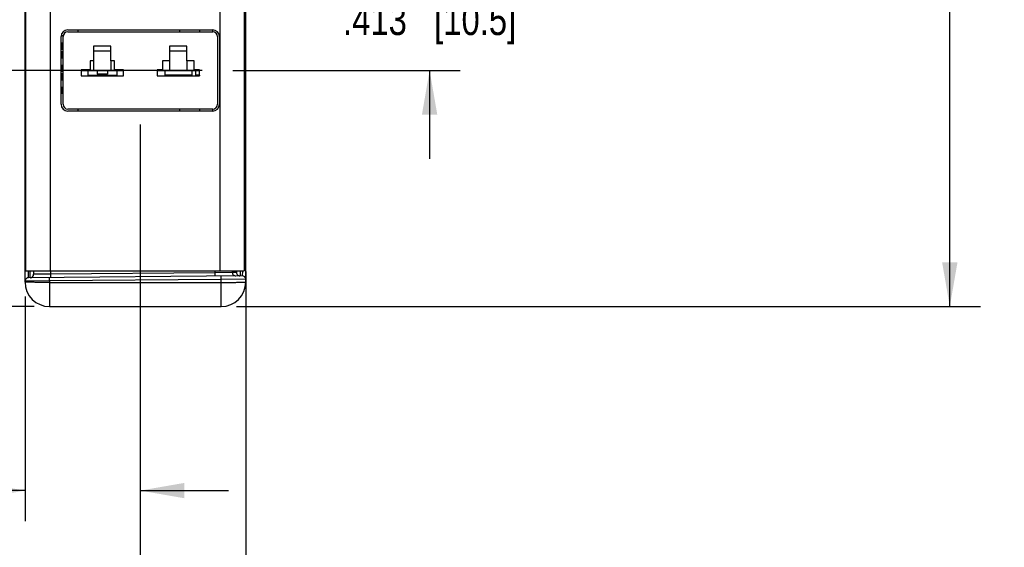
# Model space of a CAD drawing. Header units: inches. Extents: x 0 to 22, y 0 to 17.
# Tile 18 of 32: x 12.3 to 16.3, y 3.8 to 5.9. Entities that reach past the tile are written whole.
import ezdxf

# ---------------------------------------------------------------- set-up
doc = ezdxf.new("R2010")
doc.units = ezdxf.units.IN
doc.header["$LTSCALE"] = 1.21
doc.header["$MEASUREMENT"] = 0
doc.layers.get('0').update_dxf_attribs({"linetype": 'CONTINUOUS'})
doc.layers.add('02___PRT_ALL_AXES', color=7, linetype='CONTINUOUS')
doc.layers.add('DIMENSIONS', color=7, linetype='CONTINUOUS')
doc.styles.get("Standard").update_dxf_attribs({"font": 'txt', "width": 0.8})
doc.dimstyles.new('DIMSTYLE_1', dxfattribs={"dimtxt": 0.125, "dimasz": 0.18, "dimexe": 0.125, "dimexo": 0.0625, "dimgap": 0.0625, "dimtad": 0, "dimtih": 1, "dimtoh": 1, "dimzin": 4, "dimdsep": 46, "dimtxsty": 'STANDARD', "dimblk": '_FILLED', "dimblk1": '_FILLED', "dimblk2": '_FILLED', "dimcen": 0.09, "dimadec": 0, "dimazin": 0, "dimtp": 0.001, "dimtm": 0.001, "dimtfac": 1, "dimtofl": 0, "dimtmove": 0, "dimatfit": 3, "dimldrblk": '_FILLED', "dimfxl": 1, "dimtolj": 1, "dimtzin": 4, "dimarcsym": 0})

# ---------------------------------------------------------------- blocks, each defined once
blk = doc.blocks.new('_FILLED')
at = {"color": 0, "linetype": 'BYBLOCK'}
blk.add_solid([(0, 0), (-1, 0.174), (-1, -0.174)], dxfattribs=at)
blk = doc.blocks.new('*D4')
at = {"layer": 'DIMENSIONS', "color": 2, "linetype": 'CONTINUOUS'}
for p, q in [((13.0758, 5.7386), (11.4784, 5.7386)), ((11.6034, 5.7386), (11.6034, 5.3824)), ((11.6034, 4.7762), (11.6034, 5.1324)), ((12.3909, 4.7762), (11.4784, 4.7762))]:
    blk.add_line(p, q, dxfattribs=at)
at = {"layer": 'DIMENSIONS', "color": 2, "linetype": 'CONTINUOUS', "xscale": 0.18, "yscale": 0.18, "zscale": 0.18}
for p, rotation in [((11.6034, 5.7386), 90), ((11.6034, 4.7762), 270)]:
    blk.add_blockref('_FILLED', p, dxfattribs=dict(at, rotation=rotation))
at = {"layer": 'DIMENSIONS', "color": 2, "linetype": 'CONTINUOUS', "insert": (11.6034, 5.3199), "char_height": 0.125, "width": 1.225, "attachment_point": 2, "line_spacing_factor": 0.9}
blk.add_mtext('.962{\\Ftxt.shx;\\W1.000000;\\H0.125000; }[24.44]', dxfattribs=at)
blk = doc.blocks.new('*D5')
at = {"layer": 'DIMENSIONS', "color": 2, "linetype": 'CONTINUOUS'}
for p, q in [((14.0034, 6.152), (14.0034, 6.512)), ((13.2008, 6.152), (14.1284, 6.152)), ((13.2008, 5.7386), (14.1284, 5.7386)), ((14.0034, 5.7386), (14.0034, 5.3786))]:
    blk.add_line(p, q, dxfattribs=at)
at = {"layer": 'DIMENSIONS', "color": 2, "linetype": 'CONTINUOUS', "xscale": 0.18, "yscale": 0.18, "zscale": 0.18}
for p, rotation in [((14.0034, 6.152), 270), ((14.0034, 5.7386), 90)]:
    blk.add_blockref('_FILLED', p, dxfattribs=dict(at, rotation=rotation))
at = {"layer": 'DIMENSIONS', "color": 2, "linetype": 'CONTINUOUS', "insert": (14.0034, 6.0078), "char_height": 0.125, "width": 1.125, "attachment_point": 2, "line_spacing_factor": 0.9}
blk.add_mtext('.413{\\Ftxt.shx;\\W1.000000;\\H0.125000; }[10.5]', dxfattribs=at)
blk = doc.blocks.new('*D6')
at = {"layer": 'DIMENSIONS', "color": 2, "linetype": 'CONTINUOUS'}
for p, q in [((10.8534, 6.5654), (10.8534, 6.9254)), ((13.0758, 6.5654), (10.7284, 6.5654)), ((13.0758, 6.152), (10.7284, 6.152)), ((10.8534, 6.152), (10.8534, 5.792))]:
    blk.add_line(p, q, dxfattribs=at)
at = {"layer": 'DIMENSIONS', "color": 2, "linetype": 'CONTINUOUS', "xscale": 0.18, "yscale": 0.18, "zscale": 0.18}
for p, rotation in [((10.8534, 6.5654), 270), ((10.8534, 6.152), 90)]:
    blk.add_blockref('_FILLED', p, dxfattribs=dict(at, rotation=rotation))
at = {"layer": 'DIMENSIONS', "color": 2, "linetype": 'CONTINUOUS', "insert": (10.8534, 6.4212), "char_height": 0.125, "width": 1.125, "attachment_point": 2, "line_spacing_factor": 0.9}
blk.add_mtext('.413{\\Ftxt.shx;\\W1.000000;\\H0.125000; }[10.5]', dxfattribs=at)
blk = doc.blocks.new('*D13')
at = {"layer": 'DIMENSIONS', "color": 2, "linetype": 'CONTINUOUS'}
for p, q in [((12.8234, 5.5186), (12.8234, 3.9012)), ((12.3534, 4.8175), (12.3534, 3.9012)), ((12.3534, 4.0262), (11.9554, 4.0262)), ((12.8234, 4.0262), (13.1834, 4.0262))]:
    blk.add_line(p, q, dxfattribs=at)
at = {"layer": 'DIMENSIONS', "color": 2, "linetype": 'CONTINUOUS', "xscale": 0.18, "yscale": 0.18, "zscale": 0.18}
blk.add_blockref('_FILLED', (12.3534, 4.0262), dxfattribs=at)
at = {"layer": 'DIMENSIONS', "color": 2, "linetype": 'CONTINUOUS', "xscale": 0.18, "yscale": 0.18, "zscale": 0.18, "rotation": 180}
blk.add_blockref('_FILLED', (12.8234, 4.0262), dxfattribs=at)
at = {"layer": 'DIMENSIONS', "color": 2, "linetype": 'CONTINUOUS', "insert": (11.8929, 4.0887), "char_height": 0.125, "width": 1.225, "attachment_point": 3, "line_spacing_factor": 0.9}
blk.add_mtext('.470{\\Ftxt.shx;\\W1.000000;\\H0.125000; }[11.94]', dxfattribs=at)
blk = doc.blocks.new('*D14')
at = {"layer": 'DIMENSIONS', "color": 2, "linetype": 'CONTINUOUS'}
for p, q in [((12.8234, 5.5186), (12.8234, 3.1512)), ((13.2534, 4.919), (13.2534, 3.1512)), ((12.8234, 3.2762), (12.4634, 3.2762)), ((13.2534, 3.2762), (13.6564, 3.2762))]:
    blk.add_line(p, q, dxfattribs=at)
at = {"layer": 'DIMENSIONS', "color": 2, "linetype": 'CONTINUOUS', "xscale": 0.18, "yscale": 0.18, "zscale": 0.18}
blk.add_blockref('_FILLED', (12.8234, 3.2762), dxfattribs=at)
at = {"layer": 'DIMENSIONS', "color": 2, "linetype": 'CONTINUOUS', "xscale": 0.18, "yscale": 0.18, "zscale": 0.18, "rotation": 180}
blk.add_blockref('_FILLED', (13.2534, 3.2762), dxfattribs=at)
at = {"layer": 'DIMENSIONS', "color": 2, "linetype": 'CONTINUOUS', "insert": (13.7189, 3.3387), "char_height": 0.125, "width": 1.225, "attachment_point": 1, "line_spacing_factor": 0.9}
blk.add_mtext('.430{\\Ftxt.shx;\\W1.000000;\\H0.125000; }[10.92]', dxfattribs=at)
blk = doc.blocks.new('*D16')
at = {"layer": 'DIMENSIONS', "color": 2, "linetype": 'CONTINUOUS'}
for p, q in [((13.2159, 8.2452), (16.25, 8.2452)), ((16.125, 8.2452), (16.125, 6.6357)), ((16.125, 4.7762), (16.125, 6.3857)), ((13.2159, 4.7762), (16.25, 4.7762))]:
    blk.add_line(p, q, dxfattribs=at)
at = {"layer": 'DIMENSIONS', "color": 2, "linetype": 'CONTINUOUS', "xscale": 0.18, "yscale": 0.18, "zscale": 0.18}
for p, rotation in [((16.125, 8.2452), 90), ((16.125, 4.7762), 270)]:
    blk.add_blockref('_FILLED', p, dxfattribs=dict(at, rotation=rotation))
at = {"layer": 'DIMENSIONS', "color": 2, "linetype": 'CONTINUOUS', "insert": (16.125, 6.5732), "char_height": 0.125, "width": 1.525, "attachment_point": 2, "line_spacing_factor": 0.9}
blk.add_mtext('(3.469{\\Ftxt.shx;\\W1.000000;\\H0.125000; }[88.11])', dxfattribs=at)

msp = doc.modelspace()

# ---------------------------------------------------------------- linework, layer by layer
at = {"color": 7, "linetype": 'CONTINUOUS'}
for p, q in [((12.3534, 4.8762), (12.3534, 8.1452)), ((13.2534, 4.8762), (13.2534, 8.1452)), ((12.5704, 5.8961), (12.5704, 5.9041)), ((12.9844, 5.8961), (12.9844, 5.9041)), ((13.0644, 5.9041), (13.0644, 5.8961)), ((13.1198, 5.8961), (13.1198, 5.9041)), ((12.5034, 5.8791), (12.5034, 5.8882)), ((12.5088, 5.8791), (12.5034, 5.8791)), ((12.5084, 5.6008), (12.5084, 5.8764)), ((12.5281, 5.8961), (13.1187, 5.8961)), ((13.1383, 5.8764), (13.1383, 5.6008)), ((12.5084, 5.8492), (12.5034, 5.8492)), ((12.5034, 5.8242), (12.5034, 5.8492)), ((12.5084, 5.8242), (12.5034, 5.8242)), ((12.7038, 5.838), (12.633, 5.838)), ((12.633, 5.838), (12.633, 5.777)), ((12.7038, 5.777), (12.7038, 5.838)), ((13.0138, 5.838), (12.9429, 5.838)), ((12.9429, 5.838), (12.9429, 5.777)), ((13.0138, 5.777), (13.0138, 5.838)), ((12.5084, 5.8143), (12.5034, 5.8143)), ((12.5034, 5.7891), (12.5034, 5.8143)), ((12.5084, 5.7891), (12.5034, 5.7891)), ((12.5084, 5.7592), (12.5034, 5.7592)), ((12.5034, 5.7342), (12.5034, 5.7592)), ((12.633, 5.777), (12.6192, 5.777)), ((12.6192, 5.777), (12.6192, 5.7415)), ((12.7176, 5.777), (12.7038, 5.777)), ((12.7176, 5.7415), (12.7176, 5.777)), ((12.9429, 5.777), (12.9134, 5.777)), ((12.9134, 5.777), (12.9134, 5.7415)), ((13.0433, 5.777), (13.0138, 5.777)), ((13.0433, 5.7415), (13.0433, 5.777)), ((12.5084, 5.7342), (12.5034, 5.7342)), ((12.5084, 5.7243), (12.5034, 5.7243)), ((12.5034, 5.6991), (12.5034, 5.7243)), ((12.6192, 5.7415), (12.5818, 5.7415)), ((12.5818, 5.7415), (12.5818, 5.716)), ((12.5818, 5.716), (12.755, 5.716)), ((12.6093, 5.7386), (12.6093, 5.719)), ((12.6093, 5.719), (12.7275, 5.719)), ((12.755, 5.7415), (12.7176, 5.7415)), ((12.7275, 5.7386), (12.7275, 5.719)), ((12.755, 5.716), (12.755, 5.7415)), ((12.9134, 5.7415), (12.8918, 5.7415)), ((12.8918, 5.7415), (12.8918, 5.716)), ((12.8918, 5.716), (13.065, 5.716)), ((12.9232, 5.7386), (12.9232, 5.7189)), ((13.0335, 5.7189), (12.9232, 5.7189)), ((12.9844, 5.716), (12.9844, 5.7189)), ((13.0335, 5.7386), (13.0335, 5.7189)), ((13.065, 5.7415), (13.0433, 5.7415)), ((13.0489, 5.7386), (13.0489, 5.7189)), ((13.065, 5.7189), (13.0489, 5.7189)), ((13.0644, 5.7189), (13.0644, 5.716)), ((13.065, 5.716), (13.065, 5.7415)), ((12.5084, 5.6991), (12.5034, 5.6991)), ((12.5084, 5.6692), (12.5034, 5.6692)), ((12.5034, 5.6442), (12.5034, 5.6692)), ((12.5084, 5.6442), (12.5034, 5.6442)), ((13.1187, 5.5811), (12.5281, 5.5811)), ((12.5704, 5.5731), (12.5704, 5.5811)), ((12.9844, 5.5731), (12.9844, 5.5811)), ((13.0644, 5.5811), (13.0644, 5.5731)), ((13.1198, 5.5731), (13.1198, 5.5811)), ((12.3559, 5.1152), (12.3534, 5.1152)), ((12.3534, 4.9844), (12.3559, 4.9844)), ((12.3545, 5.0137), (12.3557, 5.0154)), ((13.2534, 4.9815), (13.2474, 4.9815)), ((12.3534, 4.9738), (12.3559, 4.9738)), ((12.3671, 4.8938), (12.3669, 4.9211)), ((13.2395, 4.9014), (12.3671, 4.8938)), ((12.3748, 4.8939), (12.3749, 4.9212)), ((12.3884, 4.9212), (12.3884, 4.9077)), ((12.4572, 4.9084), (12.3884, 4.9077)), ((12.4572, 4.9212), (12.4572, 4.9084)), ((13.1274, 4.9142), (12.4572, 4.9084)), ((12.4572, 4.9084), (12.4572, 4.8986)), ((13.1274, 4.9142), (13.1273, 4.9005)), ((13.1986, 4.915), (13.1274, 4.9142)), ((13.1534, 4.8867), (13.1533, 4.9007)), ((13.1986, 4.9212), (13.1986, 4.915)), ((13.2157, 4.9151), (13.1986, 4.915)), ((13.2397, 4.9211), (13.2395, 4.9014)), ((12.3591, 4.88), (12.3534, 4.88)), ((12.4534, 4.8806), (12.3591, 4.88)), ((12.4534, 4.8806), (12.4533, 4.8946)), ((13.1534, 4.8867), (12.4534, 4.8806)), ((12.4534, 4.8806), (12.4534, 4.7762)), ((12.4534, 4.8745), (13.1534, 4.8745)), ((12.4572, 4.8986), (12.4571, 4.8946)), ((13.2534, 4.8877), (13.1534, 4.8867)), ((13.1534, 4.7762), (13.1534, 4.8867)), ((12.4534, 4.7762), (13.1534, 4.7762))]:
    msp.add_line(p, q, dxfattribs=at)
at = {"color": 3, "linetype": 'CONTINUOUS'}
for p, q in [((12.3559, 8.1002), (12.3559, 4.9212)), ((12.4559, 8.1002), (12.4559, 4.9212)), ((13.1474, 8.1002), (13.1474, 4.9212)), ((13.2474, 8.1002), (13.2474, 4.9212)), ((12.3559, 4.9212), (13.2474, 4.9212))]:
    msp.add_line(p, q, dxfattribs=at)
at = {"color": 7, "linetype": 'CONTINUOUS'}
for centre, radius, start, end in [((12.5281, 5.8764), 0.0197, 90, 180), ((13.1187, 5.8764), 0.0197, 0, 90), ((12.5281, 5.6008), 0.0197, 180, 270), ((13.1187, 5.6008), 0.0197, 270, 360), ((12.3734, 5.025), 0.02, 152.325, 180), ((12.3604, 5.0219), 0.00695, 168.9985, 179.9464), ((12.3709, 5.0257), 0.0174, 151.0861, 160.2937), ((12.3746, 4.9077), 0.0138, 270.5, 360), ((13.2396, 4.8877), 0.0138, 0, 90.5), ((12.3672, 4.88), 0.0138, 90.5, 180), ((12.4534, 4.8762), 0.1, 180, 270), ((13.1534, 4.8762), 0.1, 270, 360)]:
    msp.add_arc(centre, radius, start, end, dxfattribs=at)
msp.add_open_spline([(12.3545, 5.0315), (12.3538, 5.0294), (12.3534, 5.0272), (12.3534, 5.025)], degree=3, dxfattribs=at)
for points, knots in [([(12.3559, 5.0275), (12.3556, 5.0272), (12.3545, 5.026), (12.3538, 5.0244), (12.3536, 5.0232)], [0, 0, 0, 0, 0.26535, 1, 1, 1, 1]), ([(12.3534, 5.01), (12.3534, 5.0109), (12.3537, 5.0122), (12.3543, 5.0134), (12.3545, 5.0137)], [0, 0, 0, 0, 0.740958, 1, 1, 1, 1]), ([(13.1986, 4.915), (13.1986, 4.9132), (13.1993, 4.9095), (13.2024, 4.9049), (13.207, 4.9019), (13.2107, 4.9012), (13.2125, 4.9012)], [0, 0, 0, 0, 0.25007, 0.5001, 0.750071, 1, 1, 1, 1]), ([(13.2166, 4.9211), (13.2166, 4.9203), (13.2164, 4.9188), (13.2162, 4.9168), (13.216, 4.9158), (13.2158, 4.9151), (13.2157, 4.9151)], [0, 0, 0, 0, 0.426377, 0.735797, 0.925732, 1, 1, 1, 1]), ([(13.2157, 4.9151), (13.2157, 4.9133), (13.2164, 4.9097), (13.2195, 4.9051), (13.2241, 4.902), (13.2277, 4.9013), (13.2295, 4.9013)], [0, 0, 0, 0, 0.25007, 0.5001, 0.750071, 1, 1, 1, 1]), ([(13.2309, 4.9212), (13.2308, 4.9184), (13.2307, 4.9144), (13.2305, 4.9095), (13.2303, 4.9067), (13.2301, 4.9045), (13.23, 4.9028), (13.2298, 4.902), (13.2297, 4.9013), (13.2295, 4.9013)], [0, 0, 0, 0, 0.424865, 0.596388, 0.738748, 0.850832, 0.931806, 0.981242, 1, 1, 1, 1]), ([(12.4534, 4.8745), (12.4469, 4.8745), (12.4342, 4.8745), (12.4156, 4.8746), (12.3986, 4.8748), (12.3856, 4.875), (12.3764, 4.8751), (12.3705, 4.8753), (12.3655, 4.8754), (12.3613, 4.8756), (12.358, 4.8757), (12.3559, 4.8759), (12.3546, 4.876), (12.354, 4.8761), (12.3536, 4.8761), (12.3534, 4.8762), (12.3534, 4.8762)], [0, 0, 0, 0, 0.194941, 0.382438, 0.555198, 0.706652, 0.772527, 0.830957, 0.8814, 0.923357, 0.956433, 0.980323, 0.988747, 0.99481, 0.998521, 1, 1, 1, 1]), ([(13.1534, 4.8745), (13.1599, 4.8745), (13.1727, 4.8745), (13.1912, 4.8746), (13.2083, 4.8748), (13.2213, 4.875), (13.2305, 4.8751), (13.2363, 4.8753), (13.2413, 4.8754), (13.2455, 4.8756), (13.2488, 4.8757), (13.251, 4.8759), (13.2523, 4.876), (13.2529, 4.8761), (13.2532, 4.8761), (13.2534, 4.8762), (13.2534, 4.8762)], [0, 0, 0, 0, 0.194937, 0.382433, 0.555195, 0.70665, 0.772525, 0.830956, 0.881399, 0.923356, 0.956433, 0.980323, 0.988747, 0.99481, 0.998521, 1, 1, 1, 1])]:
    msp.add_open_spline(points, degree=3, knots=knots, dxfattribs=at)
at = {"layer": '02___PRT_ALL_AXES', "color": 3, "linetype": 'CONTINUOUS'}
for p, q in [((12.5281, 5.9041), (13.1187, 5.9041)), ((12.5004, 5.6008), (12.5004, 5.8764)), ((13.1463, 5.8764), (13.1463, 5.6008)), ((13.1187, 5.5731), (12.5281, 5.5731))]:
    msp.add_line(p, q, dxfattribs=at)
at = {"layer": '02___PRT_ALL_AXES', "color": 7, "linetype": 'CONTINUOUS'}
for p, q in [((12.7038, 5.8173), (12.633, 5.8173)), ((13.0138, 5.8173), (12.9429, 5.8173)), ((12.633, 5.777), (12.633, 5.7386)), ((12.7038, 5.777), (12.7038, 5.7386)), ((12.9429, 5.777), (12.9429, 5.7386)), ((13.0138, 5.777), (13.0138, 5.7386)), ((12.5818, 5.7386), (12.755, 5.7386)), ((12.6471, 5.7386), (12.6471, 5.7228)), ((12.6897, 5.7228), (12.6471, 5.7228)), ((12.6897, 5.7386), (12.6897, 5.7228)), ((12.8918, 5.7386), (13.065, 5.7386)), ((13.1274, 4.9212), (13.1274, 4.9142))]:
    msp.add_line(p, q, dxfattribs=at)
at = {"layer": '02___PRT_ALL_AXES', "color": 3, "linetype": 'CONTINUOUS'}
for centre, start, end in [((12.5281, 5.8764), 90, 180), ((13.1187, 5.8764), 0, 90), ((12.5281, 5.6008), 180, 270), ((13.1187, 5.6008), 270, 360)]:
    msp.add_arc(centre, 0.0277, start, end, dxfattribs=at)

# ---------------------------------------------------------------- dimensions: what is measured, and where the dimension line sits
at = {"layer": 'DIMENSIONS', "color": 2, "linetype": 'CONTINUOUS'}
dim = msp.add_linear_dim(base=(16.125, 4.7762), p1=(13.1534, 8.2452), p2=(13.1534, 4.7762), angle=270, text='(<>)', dimstyle='DIMSTYLE_1', dxfattribs=at)
dim.commit()
dim.dimension.update_dxf_attribs({"geometry": '*D16', "text_midpoint": (16.125, 6.5107), "dimtype": 160})
for base, p1, p2, angle, picture, middle in [((10.8534, 6.5654), (13.1383, 6.152), (13.1383, 6.5654), 90, '*D6', (10.8534, 6.3587)), ((14.0034, 6.152), (13.1383, 5.7386), (13.1383, 6.152), 90, '*D5', (14.0034, 5.9453)), ((11.6034, 5.7386), (12.4534, 4.7762), (13.1383, 5.7386), 90, '*D4', (11.6034, 5.2574)), ((12.8234, 3.2762), (13.2534, 4.9815), (12.8234, 5.5811), 180, '*D14', (14.3314, 3.2762))]:
    dim = msp.add_linear_dim(base=base, p1=p1, p2=p2, angle=angle, dimstyle='DIMSTYLE_1', dxfattribs=at)
    dim.commit()
    dim.dimension.update_dxf_attribs({"geometry": picture, "text_midpoint": middle, "dimtype": 160})
dim = msp.add_linear_dim(base=(12.8234, 4.0262), p1=(12.3534, 4.88), p2=(12.8234, 5.5811), dimstyle='DIMSTYLE_1', dxfattribs=at)
dim.commit()
dim.dimension.update_dxf_attribs({"geometry": '*D13', "text_midpoint": (11.2804, 4.0262), "dimtype": 160})

doc.saveas('drawing.dxf')
